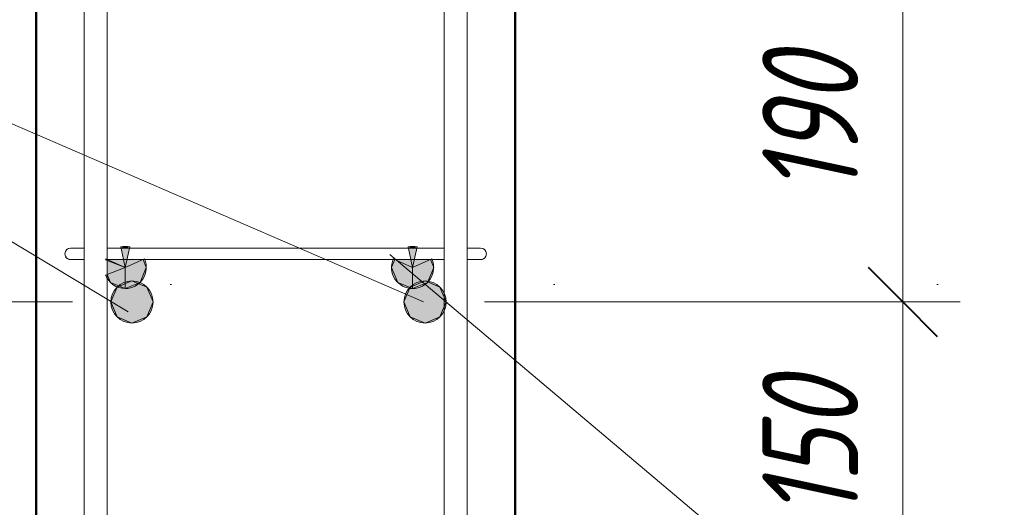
# Model space of a CAD drawing. Header units: millimetres. Extents: x 69196 to 79531, y 2665 to 10587.
# Tile 6 of 27: x 70141 to 70655, y 4856 to 5110. Entities that reach past the tile are written whole.
import ezdxf

# ---------------------------------------------------------------- set-up
doc = ezdxf.new("R2010")
doc.units = ezdxf.units.MM
for name, pattern in [('ADSK_Линия разреза', [400, 0, -200, 0, -200]), ('ADSK_Линия сетки', [500, 400, -50, 0, -50]), ('ADSK_Пунктирная_п5', [100, 0, -100])]:
    doc.linetypes.add(name, pattern=pattern)
for name, color, linetype, lineweight in [('A-____-____-DIMS', 211, 'Continuous', 9), ('A-____-____-DIMS-20', 211, 'Continuous', 9), ('G-____-____-SYMB', 111, 'ADSK_Пунктирная_п5', 20), ('S-COLS-____-MCUT', 52, 'Continuous', 50), ('S-GRID-____-OTLN', 1, 'Continuous', 9), ('S-RBAR-____-IDEN', 171, 'Continuous', 20), ('S-RBAR-____-MCUT', 171, 'Continuous', 20), ('S-RBAR-____-OTLN', 171, 'Continuous', 100)]:
    doc.layers.add(name, color=color, linetype=linetype, lineweight=lineweight)
doc.styles.add('GOST Common_I_2', font='GOST_Common Italic.ttf', dxfattribs={"width": 0.8, "height": 50})
doc.dimstyles.new('ADSK_Округление_5мм__Узкий__1', dxfattribs={"dimscale": 304.8, "dimtxt": 0.164979, "dimasz": 0.11811, "dimexe": 0.098425, "dimexo": 0.000215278, "dimgap": 0.026247, "dimtad": 1, "dimdec": 0, "dimlfac": 304.8, "dimrnd": 5, "dimdsep": 46, "dimtxsty": 'GOST Common_I_2', "dimblk1": 'OBLIQUE', "dimblk2": 'OBLIQUE', "dimsah": 1, "dimcen": 0.09, "dimdle": 0.098425, "dimazin": 0, "dimtfac": 1, "dimtdec": 4, "dimtix": 1, "dimtmove": 0, "dimatfit": 3, "dimfxl": 1, "dimtvp": 1, "dimtfill": 1, "dimtolj": 1, "dimtzin": 0, "dimlwd": 20, "dimlwe": 20, "dimarcsym": 2})

# ---------------------------------------------------------------- blocks, each defined once
blk = doc.blocks.new('DIMBLOCK5-КЖ1_ПЭ_ВЭ2_Армирование_Пилоны_Пм-2_7')
at = {"layer": 'A-____-____-DIMS-20', "lineweight": 40}
for p, q in [((70602.39, 4963.01), (70584.39, 4981.01)), ((70602.39, 4963.01), (70620.39, 4945.01)), ((70602.39, 4813.01), (70584.39, 4831.01)), ((70602.39, 4813.01), (70620.39, 4795.01))]:
    blk.add_line(p, q, dxfattribs=at)
at = {"layer": 'A-____-____-DIMS-20', "lineweight": 20}
for p, q in [((70602.39, 4963.01), (70384, 4963.01)), ((70602.39, 4813.01), (70602.39, 4963.01)), ((70602.39, 4963.01), (70632.39, 4963.01)), ((70602.39, 4813.01), (70384, 4813.01)), ((70602.39, 4813.01), (70632.39, 4813.01))]:
    blk.add_line(p, q, dxfattribs=at)
at = {"layer": 'A-____-____-DIMS-20', "color": 0, "lineweight": 20, "insert": (70529.05, 4849.66), "char_height": 50, "width": 92.0485, "attachment_point": 1, "rotation": 90, "line_spacing_factor": 1.022761, "style": 'GOST Common_I_2', "bg_fill": 3, "box_fill_scale": 1.25, "bg_fill_color": 256, "bg_fill_true_color": 13158600, "bg_fill_transparency": 0}
blk.add_mtext('150', dxfattribs=at)
blk = doc.blocks.new('_Oblique')
at = {"color": 0, "linetype": 'ByBlock', "lineweight": -2}
blk.add_line((-0.5, -0.5), (0.5, 0.5), dxfattribs=at)
blk = doc.blocks.new('DIMBLOCK6-КЖ1_ПЭ_ВЭ2_Армирование_Пилоны_Пм-2_7')
at = {"layer": 'A-____-____-DIMS-20', "lineweight": 40}
for p, q in [((70602.39, 5151.12), (70584.39, 5169.12)), ((70602.39, 5151.12), (70620.39, 5133.12)), ((70602.39, 4963.01), (70584.39, 4981.01)), ((70602.39, 4963.01), (70620.39, 4945.01))]:
    blk.add_line(p, q, dxfattribs=at)
at = {"layer": 'A-____-____-DIMS-20', "lineweight": 20}
for p, q in [((70602.39, 5151.12), (70382.5, 5151.12)), ((70602.39, 4963.01), (70602.39, 5151.12)), ((70602.39, 5151.12), (70632.39, 5151.12)), ((70602.39, 4963.01), (70384, 4963.01)), ((70602.39, 4963.01), (70632.39, 4963.01))]:
    blk.add_line(p, q, dxfattribs=at)
at = {"layer": 'A-____-____-DIMS-20', "color": 0, "lineweight": 20, "insert": (70529.05, 5018.71), "char_height": 50, "width": 92.0485, "attachment_point": 1, "rotation": 90, "line_spacing_factor": 1.022761, "style": 'GOST Common_I_2', "bg_fill": 3, "box_fill_scale": 1.25, "bg_fill_color": 256, "bg_fill_true_color": 13158600, "bg_fill_transparency": 0}
blk.add_mtext('190', dxfattribs=at)
blk = doc.blocks.new('DIMBLOCK14-КЖ1_ПЭ_ВЭ2_Армирование_Пилоны_Пм-2_7')
at = {"layer": 'A-____-____-DIMS-20', "lineweight": 40}
for p, q in [((69997.3, 4963.01), (69979.3, 4981.01)), ((69997.3, 4963.01), (70015.3, 4945.01)), ((69997.3, 4813.01), (69979.3, 4831.01)), ((69997.3, 4813.01), (70015.3, 4795.01))]:
    blk.add_line(p, q, dxfattribs=at)
at = {"layer": 'A-____-____-DIMS-20', "lineweight": 20}
for p, q in [((69997.3, 4963.01), (69967.3, 4963.01)), ((69997.3, 4813.01), (69997.3, 4963.01)), ((69997.3, 4963.01), (70169, 4963.01)), ((69997.3, 4813.01), (69967.3, 4813.01)), ((69997.3, 4813.01), (70169, 4813.01))]:
    blk.add_line(p, q, dxfattribs=at)
at = {"layer": 'A-____-____-DIMS-20', "color": 0, "lineweight": 20, "insert": (69923.96, 4849.66), "char_height": 50, "width": 92.0485, "attachment_point": 1, "rotation": 90, "line_spacing_factor": 1.022761, "style": 'GOST Common_I_2', "bg_fill": 3, "box_fill_scale": 1.25, "bg_fill_color": 256, "bg_fill_true_color": 13158600, "bg_fill_transparency": 0}
blk.add_mtext('150', dxfattribs=at)
blk = doc.blocks.new('DIMBLOCK15-КЖ1_ПЭ_ВЭ2_Армирование_Пилоны_Пм-2_7')
at = {"layer": 'A-____-____-DIMS-20', "lineweight": 40}
for p, q in [((69997.3, 5151.12), (69979.3, 5169.12)), ((69997.3, 5151.12), (70015.3, 5133.12)), ((69997.3, 4963.01), (69979.3, 4981.01)), ((69997.3, 4963.01), (70015.3, 4945.01))]:
    blk.add_line(p, q, dxfattribs=at)
at = {"layer": 'A-____-____-DIMS-20', "lineweight": 20}
for p, q in [((69997.3, 5151.12), (69967.3, 5151.12)), ((69997.3, 4963.01), (69997.3, 5151.12)), ((69997.3, 5151.12), (70167.5, 5151.12)), ((69997.3, 4963.01), (69967.3, 4963.01)), ((69997.3, 4963.01), (70169, 4963.01))]:
    blk.add_line(p, q, dxfattribs=at)
at = {"layer": 'A-____-____-DIMS-20', "color": 0, "lineweight": 20, "insert": (69923.96, 5018.71), "char_height": 50, "width": 92.0485, "attachment_point": 1, "rotation": 90, "line_spacing_factor": 1.022761, "style": 'GOST Common_I_2', "bg_fill": 3, "box_fill_scale": 1.25, "bg_fill_color": 256, "bg_fill_true_color": 13158600, "bg_fill_transparency": 0}
blk.add_mtext('190', dxfattribs=at)

msp = doc.modelspace()

# ---------------------------------------------------------------- hatches: boundary and pattern name
at = {"layer": 'S-RBAR-____-MCUT'}
h = msp.add_hatch(color=256, dxfattribs=at)
edge = h.paths.add_edge_path()
edge.add_arc((70200.0012, 4963.0108), 11, 0, 360)
for points in [[(70200.0012, 4952.0108), (70207.7794, 4955.2326), (70211.0012, 4963.0108), (70207.7794, 4970.789), (70200.0012, 4974.0108), (70192.2231, 4970.789), (70189.0012, 4963.0108), (70192.2231, 4955.2326)], [(70353.0011, 4952.0108), (70360.7792, 4955.2326), (70364.0011, 4963.0108), (70360.7792, 4970.789), (70353.0011, 4974.0108), (70345.2229, 4970.789), (70342.0011, 4963.0108), (70345.2229, 4955.2326)]]:
    msp.add_hatch(color=256, dxfattribs=at).paths.add_polyline_path(points)
h = msp.add_hatch(color=256, dxfattribs=at)
edge = h.paths.add_edge_path()
edge.add_arc((70353.0011, 4963.0108), 11, 0, 360)
at = {"layer": 'S-RBAR-____-OTLN', "lineweight": 9}
h = msp.add_hatch(color=8, dxfattribs=at)
edge = h.paths.add_edge_path()
edge.add_arc((70196.5013, 4981.0108), 11, 77.5417, 102.4583)
edge.add_line((70194.1283, 4991.7518), (70196.5013, 4981.0108))
edge.add_line((70196.5013, 4981.0108), (70198.8743, 4991.7518))
for points in [[(70194.3479, 4991.1188), (70198.6547, 4991.1188), (70196.5013, 4992.0108)], [(70348.6547, 4991.1188), (70346.5013, 4992.0108), (70344.3479, 4991.1188)], [(70196.5013, 4970.0108), (70204.2795, 4973.2326), (70207.5013, 4981.0108), (70205.7997, 4985.1188), (70187.2029, 4985.1188), (70187.0012, 4984.6318), (70187.0012, 4977.3898), (70188.7231, 4973.2326), (70189.6688, 4972.841)], [(70346.5013, 4970.0108), (70354.2795, 4973.2326), (70357.5013, 4981.0108), (70355.7997, 4985.1188), (70337.2029, 4985.1188), (70335.5013, 4981.0108), (70338.7231, 4973.2326)]]:
    msp.add_hatch(color=8, dxfattribs=at).paths.add_polyline_path(points)
h = msp.add_hatch(color=8, dxfattribs=at)
edge = h.paths.add_edge_path()
edge.add_arc((70346.5013, 4981.0108), 11, 77.5417, 102.4583)
edge.add_line((70344.1283, 4991.7518), (70346.5013, 4981.0108))
edge.add_line((70346.5013, 4981.0108), (70348.8743, 4991.7518))
h = msp.add_hatch(color=8, dxfattribs=at)
edge = h.paths.add_edge_path()
edge.add_arc((70196.5013, 4981.0108), 11, 156.233301, 159.050867)
edge.add_line((70186.2284, 4984.9437), (70196.5013, 4981.0108))
edge.add_line((70196.5013, 4981.0108), (70186.4342, 4985.444))
h = msp.add_hatch(color=8, dxfattribs=at)
edge = h.paths.add_edge_path()
edge.add_arc((70196.5013, 4981.0108), 11, 270, 383.766699)
edge.add_line((70206.5684, 4985.444), (70196.5013, 4981.0108))
edge.add_line((70196.5013, 4981.0108), (70196.5013, 4970.0108))
h = msp.add_hatch(color=8, dxfattribs=at)
edge = h.paths.add_edge_path()
edge.add_arc((70346.5013, 4981.0108), 11, 156.233301, 270)
edge.add_line((70346.5013, 4970.0108), (70346.5013, 4981.0108))
edge.add_line((70346.5013, 4981.0108), (70336.4342, 4985.444))
h = msp.add_hatch(color=8, dxfattribs=at)
edge = h.paths.add_edge_path()
edge.add_arc((70346.5013, 4981.0108), 11, 270, 383.766699)
edge.add_line((70356.5684, 4985.444), (70346.5013, 4981.0108))
edge.add_line((70346.5013, 4981.0108), (70346.5013, 4970.0108))
h = msp.add_hatch(color=8, dxfattribs=at)
edge = h.paths.add_edge_path()
edge.add_arc((70196.5013, 4981.0108), 11, 200.949133, 270)
edge.add_line((70196.5013, 4970.0108), (70196.5013, 4981.0108))
edge.add_line((70196.5013, 4981.0108), (70186.2284, 4977.0779))

# ---------------------------------------------------------------- linework, layer by layer
at = {"layer": 'G-____-____-SYMB', "linetype": 'ADSK_Линия разреза'}
msp.add_line((71020.6756, 4972.0678), (69373.4647, 4972.0678), dxfattribs=at)
at = {"layer": 'S-COLS-____-MCUT'}
for p, q in [((70150, 5400.0108), (70150, 4400.0108)), ((70400, 4400.0108), (70400, 5400.0108))]:
    msp.add_line(p, q, dxfattribs=at)
at = {"layer": 'S-GRID-____-OTLN', "linetype": 'ADSK_Линия сетки'}
msp.add_line((70150, 6339.9548), (70150, 3460.366), dxfattribs=at)
at = {"layer": 'S-RBAR-____-MCUT'}
for p, q in [((70192.2231, 4970.789), (70189.0012, 4963.0108)), ((70200.0012, 4974.0108), (70192.2231, 4970.789)), ((70207.7794, 4970.789), (70200.0012, 4974.0108)), ((70211.0012, 4963.0108), (70207.7794, 4970.789)), ((70345.2229, 4970.789), (70342.0011, 4963.0108)), ((70353.0011, 4974.0108), (70345.2229, 4970.789)), ((70360.7792, 4970.789), (70353.0011, 4974.0108)), ((70364.0011, 4963.0108), (70360.7792, 4970.789)), ((70189.0012, 4963.0108), (70192.2231, 4955.2326)), ((70207.7794, 4955.2326), (70211.0012, 4963.0108)), ((70342.0011, 4963.0108), (70345.2229, 4955.2326)), ((70360.7792, 4955.2326), (70364.0011, 4963.0108)), ((70192.2231, 4955.2326), (70200.0012, 4952.0108)), ((70200.0012, 4952.0108), (70207.7794, 4955.2326)), ((70345.2229, 4955.2326), (70353.0011, 4952.0108)), ((70353.0011, 4952.0108), (70360.7792, 4955.2326))]:
    msp.add_line(p, q, dxfattribs=at)
for centre in [(70200.0012, 4963.0108), (70353.0011, 4963.0108)]:
    msp.add_circle(centre, 11, dxfattribs=at)
at = {"layer": 'S-RBAR-____-OTLN', "lineweight": 20}
for p, q in [((70175.0012, 4841.1188), (70175.0012, 5135.1188)), ((70187.0012, 4841.1188), (70187.0012, 5135.1188)), ((70363.0012, 5135.1188), (70363.0012, 4841.1188)), ((70375.0012, 5135.1188), (70375.0012, 4841.1188)), ((70174.6474, 4991.1188), (70168.0012, 4991.1188)), ((70187.0012, 4991.1188), (70363.0012, 4991.1188)), ((70382.0012, 4991.1188), (70375.1676, 4991.1188)), ((70174.8347, 4985.1188), (70168.0012, 4985.1188)), ((70187.0012, 4985.1188), (70363.0012, 4985.1188)), ((70382.0012, 4985.1188), (70375.355, 4985.1188))]:
    msp.add_line(p, q, dxfattribs=at)
at = {"layer": 'S-RBAR-____-OTLN', "color": 8, "lineweight": 9}
for p, q in [((70194.1283, 4991.7518), (70196.5013, 4981.0108)), ((70196.5013, 4992.0108), (70194.3479, 4991.1188)), ((70194.3479, 4991.1188), (70198.6547, 4991.1188)), ((70198.6547, 4991.1188), (70196.5013, 4992.0108)), ((70196.5013, 4981.0108), (70198.8743, 4991.7518)), ((70344.1283, 4991.7518), (70346.5013, 4981.0108)), ((70346.5013, 4992.0108), (70344.3479, 4991.1188)), ((70344.3479, 4991.1188), (70348.6547, 4991.1188)), ((70348.6547, 4991.1188), (70346.5013, 4992.0108)), ((70346.5013, 4981.0108), (70348.8743, 4991.7518)), ((70196.5013, 4981.0108), (70186.4342, 4985.444)), ((70206.5684, 4985.444), (70196.5013, 4981.0108)), ((70346.5013, 4981.0108), (70336.4342, 4985.444)), ((70356.5684, 4985.444), (70346.5013, 4981.0108)), ((70186.2284, 4984.9437), (70196.5013, 4981.0108)), ((70196.5013, 4981.0108), (70186.2284, 4977.0779)), ((70187.2029, 4985.1188), (70187.0012, 4984.6318)), ((70187.0012, 4984.6318), (70187.0012, 4977.3898)), ((70205.7997, 4985.1188), (70187.2029, 4985.1188)), ((70196.5013, 4981.0108), (70196.5013, 4970.0108)), ((70196.5013, 4970.0108), (70196.5013, 4981.0108)), ((70204.2795, 4973.2326), (70207.5013, 4981.0108)), ((70207.5013, 4981.0108), (70205.7997, 4985.1188)), ((70337.2029, 4985.1188), (70335.5013, 4981.0108)), ((70335.5013, 4981.0108), (70338.7231, 4973.2326)), ((70355.7997, 4985.1188), (70337.2029, 4985.1188)), ((70346.5013, 4981.0108), (70346.5013, 4970.0108)), ((70346.5013, 4970.0108), (70346.5013, 4981.0108)), ((70354.2795, 4973.2326), (70357.5013, 4981.0108)), ((70357.5013, 4981.0108), (70355.7997, 4985.1188)), ((70187.0012, 4977.3898), (70188.7231, 4973.2326)), ((70188.7231, 4973.2326), (70189.6688, 4972.841)), ((70189.6688, 4972.841), (70196.5013, 4970.0108)), ((70196.5013, 4970.0108), (70204.2795, 4973.2326)), ((70338.7231, 4973.2326), (70346.5013, 4970.0108)), ((70346.5013, 4970.0108), (70354.2795, 4973.2326))]:
    msp.add_line(p, q, dxfattribs=at)
at = {"layer": 'S-RBAR-____-OTLN', "lineweight": 20}
for centre, start, end in [((70168.0012, 4988.1188), 90, 270), ((70168.0012, 4988.1188), 90, 270), ((70168.0012, 4988.1188), 120, 150), ((70168.0012, 4988.1188), 120, 150), ((70168.0012, 4988.1188), 120, 150), ((70168.0012, 4988.1188), 120, 150), ((70168.0012, 4988.1188), 120, 150), ((70168.0012, 4988.1188), 120, 150), ((70168.0012, 4988.1188), 120, 150), ((70168.0012, 4988.1188), 120, 150), ((70168.0012, 4988.1188), 120, 150), ((70168.0012, 4988.1188), 120, 150), ((70168.0012, 4988.1188), 120, 150), ((70168.0012, 4988.1188), 120, 150), ((70168.0012, 4988.1188), 120, 150), ((70168.0012, 4988.1188), 120, 150), ((70168.0012, 4988.1188), 120, 150), ((70168.0012, 4988.1188), 120, 150), ((70168.0012, 4988.1188), 120, 150), ((70168.0012, 4988.1188), 120, 150), ((70382.0012, 4988.1188), 270, 90), ((70382.0012, 4988.1188), 270, 90), ((70382.0012, 4988.1188), 30, 60), ((70382.0012, 4988.1188), 30, 60), ((70382.0012, 4988.1188), 30, 60), ((70382.0012, 4988.1188), 30, 60), ((70382.0012, 4988.1188), 30, 60), ((70382.0012, 4988.1188), 30, 60), ((70382.0012, 4988.1188), 30, 60), ((70382.0012, 4988.1188), 30, 60), ((70382.0012, 4988.1188), 30, 60), ((70382.0012, 4988.1188), 30, 60), ((70382.0012, 4988.1188), 30, 60), ((70382.0012, 4988.1188), 30, 60), ((70382.0012, 4988.1188), 30, 60), ((70382.0012, 4988.1188), 30, 60), ((70382.0012, 4988.1188), 30, 60), ((70382.0012, 4988.1188), 30, 60), ((70382.0012, 4988.1188), 30, 60), ((70382.0012, 4988.1188), 30, 60), ((70168.0012, 4988.1188), 210, 240), ((70168.0012, 4988.1188), 210, 240), ((70168.0012, 4988.1188), 210, 240), ((70168.0012, 4988.1188), 210, 240), ((70168.0012, 4988.1188), 210, 240), ((70168.0012, 4988.1188), 210, 240), ((70168.0012, 4988.1188), 210, 240), ((70168.0012, 4988.1188), 210, 240), ((70168.0012, 4988.1188), 210, 240), ((70168.0012, 4988.1188), 210, 240), ((70168.0012, 4988.1188), 210, 240), ((70168.0012, 4988.1188), 210, 240), ((70168.0012, 4988.1188), 210, 240), ((70168.0012, 4988.1188), 210, 240), ((70168.0012, 4988.1188), 210, 240), ((70168.0012, 4988.1188), 210, 240), ((70168.0012, 4988.1188), 210, 240), ((70168.0012, 4988.1188), 210, 240), ((70382.0012, 4988.1188), 300, 330), ((70382.0012, 4988.1188), 300, 330), ((70382.0012, 4988.1188), 300, 330), ((70382.0012, 4988.1188), 300, 330), ((70382.0012, 4988.1188), 300, 330), ((70382.0012, 4988.1188), 300, 330), ((70382.0012, 4988.1188), 300, 330), ((70382.0012, 4988.1188), 300, 330), ((70382.0012, 4988.1188), 300, 330), ((70382.0012, 4988.1188), 300, 330), ((70382.0012, 4988.1188), 300, 330), ((70382.0012, 4988.1188), 300, 330), ((70382.0012, 4988.1188), 300, 330), ((70382.0012, 4988.1188), 300, 330), ((70382.0012, 4988.1188), 300, 330), ((70382.0012, 4988.1188), 300, 330), ((70382.0012, 4988.1188), 300, 330), ((70382.0012, 4988.1188), 300, 330), ((70168.0012, 4988.1188), 255, 270), ((70168.0012, 4988.1188), 255, 270), ((70168.0012, 4988.1188), 255, 270), ((70168.0012, 4988.1188), 255, 270), ((70168.0012, 4988.1188), 255, 270), ((70168.0012, 4988.1188), 255, 270), ((70168.0012, 4988.1188), 255, 270), ((70168.0012, 4988.1188), 255, 270), ((70168.0012, 4988.1188), 255, 270), ((70168.0012, 4988.1188), 255, 270), ((70168.0012, 4988.1188), 255, 270), ((70168.0012, 4988.1188), 255, 270), ((70168.0012, 4988.1188), 255, 270), ((70168.0012, 4988.1188), 255, 270), ((70168.0012, 4988.1188), 255, 270), ((70168.0012, 4988.1188), 255, 270), ((70168.0012, 4988.1188), 255, 270), ((70168.0012, 4988.1188), 255, 270), ((70382.0012, 4988.1188), 270, 285), ((70382.0012, 4988.1188), 270, 285), ((70382.0012, 4988.1188), 270, 285), ((70382.0012, 4988.1188), 270, 285), ((70382.0012, 4988.1188), 270, 285), ((70382.0012, 4988.1188), 270, 285), ((70382.0012, 4988.1188), 270, 285), ((70382.0012, 4988.1188), 270, 285), ((70382.0012, 4988.1188), 270, 285), ((70382.0012, 4988.1188), 270, 285), ((70382.0012, 4988.1188), 270, 285), ((70382.0012, 4988.1188), 270, 285), ((70382.0012, 4988.1188), 270, 285), ((70382.0012, 4988.1188), 270, 285), ((70382.0012, 4988.1188), 270, 285), ((70382.0012, 4988.1188), 270, 285), ((70382.0012, 4988.1188), 270, 285), ((70382.0012, 4988.1188), 270, 285)]:
    msp.add_arc(centre, 3, start, end, dxfattribs=at)
at = {"layer": 'S-RBAR-____-OTLN', "color": 8, "lineweight": 9}
for centre, start, end in [((70196.5013, 4981.0108), 77.5417, 102.4583), ((70346.5013, 4981.0108), 77.5417, 102.4583), ((70196.5013, 4981.0108), 156.233301, 159.050867), ((70196.5013, 4981.0108), 270, 23.766699), ((70346.5013, 4981.0108), 156.233301, 270), ((70346.5013, 4981.0108), 270, 23.766699), ((70196.5013, 4981.0108), 200.949133, 270)]:
    msp.add_arc(centre, 11, start, end, dxfattribs=at)

# ---------------------------------------------------------------- next in the draw order: dimensions: what is measured, and where the dimension line sits
at = {"layer": 'A-____-____-DIMS', "lineweight": 20}
for base, p1, p2, picture, middle in [((69997.2974, 4963.0108), (70189.0012, 4813.0108), (70189.0012, 4963.0108), 'DIMBLOCK14-КЖ1_ПЭ_ВЭ2_Армирование_Пилоны_Пм-2_7', (69963.9754, 4888.0108)), ((70602.3928, 4963.0108), (70364.0011, 4813.0108), (70364.0011, 4963.0108), 'DIMBLOCK5-КЖ1_ПЭ_ВЭ2_Армирование_Пилоны_Пм-2_7', (70569.0709, 4888.0108))]:
    dim = msp.add_linear_dim(base=base, p1=p1, p2=p2, angle=90, dimstyle='ADSK_Округление_5мм__Узкий__1', override={"dimpost": '<>', "dimfxl": 150}, dxfattribs=at)
    dim.commit()
    dim.dimension.update_dxf_attribs({"geometry": picture, "text_midpoint": middle})

# ---------------------------------------------------------------- next in the draw order: dimensions: what is measured, and where the dimension line sits
for base, p1, p2, override, picture, middle in [((69997.2974, 5151.1188), (70189.0012, 4963.0108), (70187.5012, 5151.1188), {"dimpost": '<>', "dimfxl": 188.114015}, 'DIMBLOCK15-КЖ1_ПЭ_ВЭ2_Армирование_Пилоны_Пм-2_7', (69963.9754, 5057.0648)), ((70602.3928, 5151.1188), (70364.0011, 4963.0108), (70362.5012, 5151.1188), {"dimpost": '<>', "dimfxl": 188.114013}, 'DIMBLOCK6-КЖ1_ПЭ_ВЭ2_Армирование_Пилоны_Пм-2_7', (70569.0709, 5057.0648))]:
    dim = msp.add_linear_dim(base=base, p1=p1, p2=p2, angle=90, dimstyle='ADSK_Округление_5мм__Узкий__1', override=override, dxfattribs=at)
    dim.commit()
    dim.dimension.update_dxf_attribs({"geometry": picture, "text_midpoint": middle})

# ---------------------------------------------------------------- next in the draw order: linework, layer by layer
at = {"layer": 'S-RBAR-____-IDEN'}
for p, q in [((70352.2207, 4963.0108), (69771.4977, 5214.0234)), ((70198.1095, 4957.8277), (69771.4977, 5214.0234)), ((70334.6699, 4987.8157), (70910.3439, 4501.9451))]:
    msp.add_line(p, q, dxfattribs=at)

doc.saveas('drawing.dxf')
